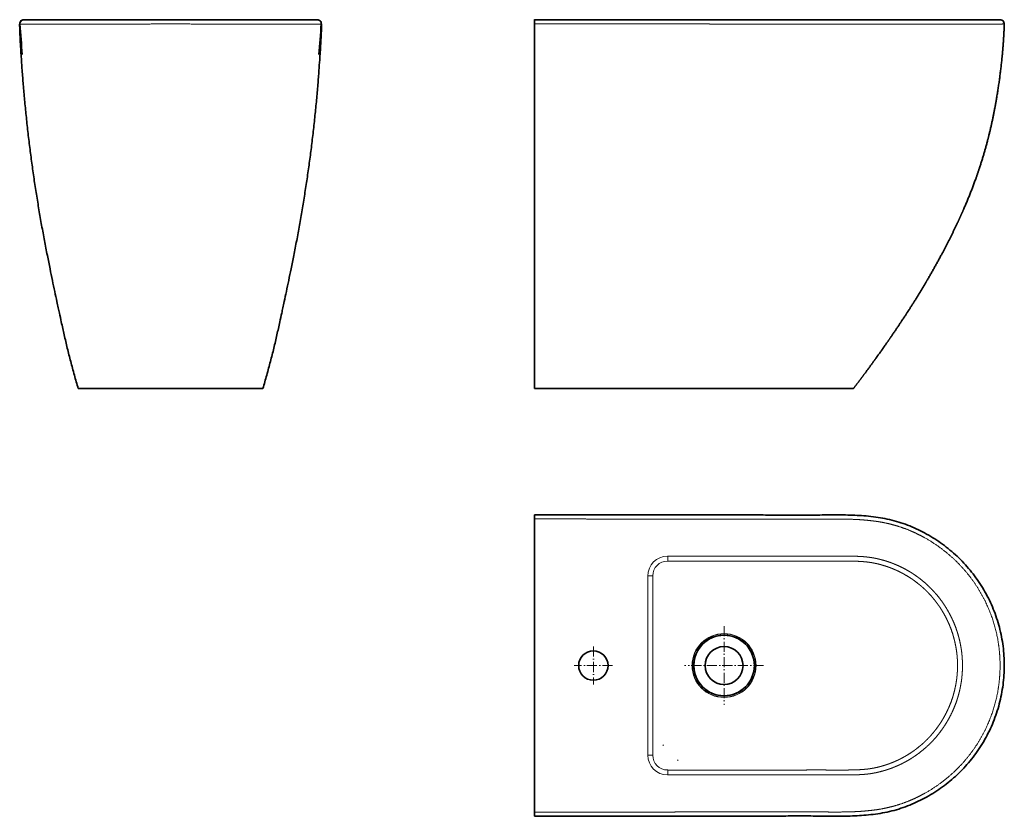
# Model space of a CAD drawing. Extents: x 47 to 340, y 36 to 274.
import ezdxf

# ---------------------------------------------------------------- set-up
doc = ezdxf.new("R2010")
doc.units = 0
doc.linetypes.add('DASHDOT', pattern=[18.5, 12, -3, 0.5, -3])
doc.layers.get('0').update_dxf_attribs({"lineweight": 13})

# ---------------------------------------------------------------- blocks, each defined once
blk = doc.blocks.new('BLOCK6')
at = {"color": 7, "linetype": 'DASHDOT', "lineweight": 13}
for p, q in [((225.8, 46.9), (225.8, -46.9)), ((272.7, 0), (178.8, 0))]:
    blk.add_line(p, q, dxfattribs=at)
blk = doc.blocks.new('BLOCK7')
at = {"color": 7, "linetype": 'DASHDOT', "lineweight": 13}
for p, q in [((70, 22.75), (70, -22.75)), ((92.75, 0), (47.25, 0))]:
    blk.add_line(p, q, dxfattribs=at)
blk = doc.blocks.new('BLOCK8')
at = {"color": 7, "lineweight": 35}
for p, q in [((0, 174.8), (0, 0)), ((0, 0), (0, -174.8))]:
    blk.add_line(p, q, dxfattribs=at)
at = {"color": 7, "lineweight": 13, "ltscale": 0.176052}
for p, q in [((165.7, 130.5), (158.6, 130.5)), ((165.7, 124.6), (158.6, 124.6)), ((165.7, -124.6), (158.6, -124.6)), ((165.7, -130.5), (158.6, -130.5))]:
    blk.add_line(p, q, dxfattribs=at)
at = {"color": 7, "lineweight": 13, "ltscale": 0.147893}
for p, q in [((158.6, 124.6), (158.6, 130.5)), ((158.6, -124.6), (158.6, -130.5))]:
    blk.add_line(p, q, dxfattribs=at)
at = {"color": 7, "lineweight": 13, "ltscale": 0.147733}
for p, q in [((140.9, 106.8), (135, 106.8)), ((140.9, -106.8), (135, -106.8))]:
    blk.add_line(p, q, dxfattribs=at)
at = {"color": 7, "lineweight": 13}
for p, q in [((135, 106.8), (135, 0)), ((140.9, 106.8), (140.9, -106.8)), ((135, 0), (135, -106.8))]:
    blk.add_line(p, q, dxfattribs=at)
at = {"color": 7, "lineweight": 13, "ltscale": 0.0284}
blk.add_line((153.5, -94.6), (152.7, -95.4), dxfattribs=at)
at = {"color": 7, "lineweight": 13, "ltscale": 0.028345}
blk.add_line((171.2, -112.4), (170.4, -113.2), dxfattribs=at)
at = {"color": 7, "lineweight": 35}
for centre, radius in [((225.8, 0), 36.1), ((70, 0), 17.5), ((225.8, 0), 22.6)]:
    blk.add_circle(centre, radius, dxfattribs=at)
for centre, radius, start, end in [((-2507.3, 177.8), 2507.3, 359.9316, 0.0458), ((225.8, 0), 36.1, 359.9999, 180.0001), ((70, 0), 17.5, 0, 180), ((70, 0), 17.5, 180, 360), ((225.8, 0), 36.1, 179.9999, 360.0001), ((-2507.3, -177.8), 2507.3, 359.9542, 0.0684)]:
    blk.add_arc(centre, radius, start, end, dxfattribs=at)
at = {"color": 7, "lineweight": 13}
for radius, start, end in [(38.1, 0.0374, 179.9626), (37.8, 0.0377, 179.9623), (37.8, 180.0377, 359.9623), (38.1, 180.0374, 359.9626)]:
    blk.add_arc((225.8, 0), radius, start, end, dxfattribs=at)
for centre, major_axis, ratio, start_param, end_param in [((159.3, 106.1), (17.8, -17.1), 0.971468, 2.351868, 3.893743), ((159.3, 106.1), (13.6, -13.1), 0.953589, 2.351869, 3.893744), ((159.3, -106.1), (17.8, 17.1), 0.971468, 2.389443, 3.931318), ((159.3, -106.1), (13.6, 13.1), 0.953589, 2.389442, 3.931316)]:
    blk.add_ellipse(centre, major_axis=major_axis, ratio=ratio, start_param=start_param, end_param=end_param, dxfattribs=at)
at = {"color": 7, "lineweight": 35}
for points, knots in [([(0, 179.8), (3.6, 179.8), (10.7, 179.8), (21.4, 179.8), (32.1, 179.8), (43.1, 179.8), (54.1, 179.8), (65.1, 179.8), (75.8, 179.7), (86.6, 179.7), (97.3, 179.7), (107.9, 179.7), (118.5, 179.7), (129.2, 179.7), (140.2, 179.7), (151.2, 179.7), (161.9, 179.7), (172.6, 179.7), (183.3, 179.6), (193.9, 179.6), (204.6, 179.6), (215.3, 179.6), (226.2, 179.6), (237, 179.6), (247.8, 179.6), (255, 179.6), (258.6, 179.6)], [0, 0, 0, 0, 10.675899, 21.401288, 32.143933, 42.885356, 54.334656, 65.052293, 75.802223, 86.568509, 97.29874, 107.96446, 118.297552, 129.127175, 140.258366, 151.319051, 161.913754, 172.600346, 183.277102, 193.914536, 204.538983, 215.198101, 226.233837, 237.022112, 247.822675, 258.628721, 258.628721, 258.628721, 258.628721]), ([(258.6, 179.6), (262.3, 179.6), (269.5, 179.6), (280.5, 179.5), (291.4, 179.5), (302.3, 179.4), (313.1, 179.4), (323.9, 179.4), (334.7, 179.5), (345.6, 179.6), (356.6, 179.7), (367.7, 179.7), (378.8, 179.4), (389.8, 178.9), (401, 177.9), (412.1, 176.4), (423.1, 174.2), (434, 171.3), (444.6, 167.6), (454.9, 163.3), (464.9, 158.2), (474.6, 152.6), (484, 146.4), (493, 139.6), (501.6, 132.3), (509.7, 124.4), (517.3, 116), (524.4, 107.1), (530.9, 97.8), (536.9, 88), (542.2, 77.9), (546.8, 67.4), (550.8, 56.6), (554.1, 45.6), (556.6, 34.4), (558.5, 23), (559.6, 11.5), (559.8, 3.8), (559.8, 0)], [0, 0, 0, 0, 10.893204, 21.845141, 32.784771, 43.670094, 54.482765, 65.243288, 76.028331, 86.975547, 97.997955, 109.060269, 120.119539, 131.201288, 142.35835, 153.605197, 164.865194, 176.092067, 187.285804, 198.465401, 209.658058, 220.878259, 232.12283, 243.391646, 254.683966, 265.999352, 277.337586, 288.698448, 300.081338, 311.485784, 322.911783, 334.359301, 345.827728, 357.315405, 368.819955, 380.338855, 391.868954, 403.406128, 403.406128, 403.406128, 403.406128]), ([(0, -179.8), (3.6, -179.8), (10.7, -179.8), (21.4, -179.8), (32.1, -179.8), (43.1, -179.8), (54.1, -179.8), (65.1, -179.8), (75.8, -179.7), (86.6, -179.7), (97.3, -179.7), (107.9, -179.7), (118.5, -179.7), (129.2, -179.7), (140.2, -179.7), (151.2, -179.7), (161.9, -179.7), (172.6, -179.7), (183.3, -179.6), (193.9, -179.6), (204.6, -179.6), (215.3, -179.6), (226.2, -179.6), (237, -179.6), (247.8, -179.6), (255, -179.6), (258.6, -179.6)], [0, 0, 0, 0, 10.675899, 21.401288, 32.143933, 42.885356, 54.334656, 65.052293, 75.802223, 86.568509, 97.29874, 107.96446, 118.297552, 129.127175, 140.258366, 151.319051, 161.913754, 172.600346, 183.277102, 193.914536, 204.538983, 215.198101, 226.233837, 237.022112, 247.822675, 258.628721, 258.628721, 258.628721, 258.628721])]:
    blk.add_open_spline(points, degree=3, knots=knots, dxfattribs=at)
at = {"color": 7, "lineweight": 13}
for points, knots in [([(258.6, 174.6), (252.6, 174.6), (246.5, 174.6), (240.4, 174.6), (232.4, 174.6), (224.5, 174.6), (222.2, 174.6), (215.4, 174.6), (208.7, 174.6), (203.9, 174.6), (192.7, 174.6), (181.5, 174.6), (175.1, 174.6), (167.8, 174.7), (160.5, 174.7), (159.8, 174.7), (155.3, 174.7), (150.7, 174.7), (146.8, 174.7), (139.6, 174.7), (132.4, 174.7), (129.1, 174.7), (124.8, 174.7), (120.6, 174.7), (119.6, 174.7), (117.5, 174.7), (115.4, 174.7), (114.6, 174.7), (102.4, 174.7), (90.2, 174.7), (78.8, 174.7), (64.2, 174.8), (49.7, 174.8), (45.6, 174.8), (37.5, 174.8), (29.5, 174.8), (24.6, 174.8), (17.4, 174.8), (10.2, 174.8), (7.8, 174.8), (4.8, 174.8), (1.8, 174.8), (1.2, 174.8), (0.6, 174.8), (0, 174.8)], [582.188986, 582.188986, 582.188986, 582.188986, 582.188986, 582.188986, 624.994668, 624.994668, 624.994668, 638.834461, 638.834461, 638.834461, 673.157252, 673.157252, 673.157252, 719.213083, 719.213083, 719.213083, 725.103202, 725.103202, 725.103202, 751.813035, 751.813035, 751.813035, 774.297029, 774.297029, 774.297029, 781.664938, 781.664938, 781.664938, 789.474321, 789.474321, 789.474321, 869.31692, 869.31692, 869.31692, 892.940547, 892.940547, 892.940547, 927.000491, 927.000491, 927.000491, 944.13859, 944.13859, 944.13859, 948.505815, 948.505815, 948.505815, 948.505815, 948.505815, 948.505815]), ([(554.8, 0), (554.8, 10.4), (554.1, 20.8), (552.5, 31.1), (547.4, 53.7), (538.6, 75.2), (532.6, 86.6), (518.6, 108.2), (501, 126.8), (491.3, 135.3), (479.4, 144), (466.8, 151.4), (465.2, 152.3), (459.3, 155.5), (453.2, 158.5), (448.8, 160.5), (440.5, 163.8), (432, 166.6), (428.1, 167.7), (420.7, 169.6), (413.2, 171.1), (409.7, 171.7), (405.1, 172.3), (400.6, 172.8), (399.6, 172.9), (393.2, 173.6), (386.7, 174.1), (381.2, 174.4), (372.9, 174.6), (364.5, 174.7), (361.7, 174.7), (355.4, 174.7), (349, 174.7), (345.5, 174.6), (341.2, 174.6), (337, 174.5), (336.2, 174.5), (333.1, 174.5), (330.1, 174.5), (327.8, 174.4), (323.1, 174.4), (318.3, 174.4), (315.9, 174.4), (310.7, 174.4), (305.5, 174.4), (302.7, 174.4), (297.2, 174.5), (291.6, 174.5), (288.8, 174.5), (281.5, 174.5), (274.2, 174.6), (269.7, 174.6), (264.7, 174.6), (259.8, 174.6), (259.4, 174.6), (259, 174.6), (258.6, 174.6)], [103.830596, 103.830596, 103.830596, 103.830596, 103.830596, 103.830596, 166.897463, 166.897463, 166.897463, 245.12929, 245.12929, 245.12929, 324.745539, 324.745539, 324.745539, 336.282345, 336.282345, 336.282345, 366.852535, 366.852535, 366.852535, 392.326545, 392.326545, 392.326545, 414.556833, 414.556833, 414.556833, 420.612518, 420.612518, 420.612518, 455.004794, 455.004794, 455.004794, 472.52162, 472.52162, 472.52162, 494.324695, 494.324695, 494.324695, 499.110106, 499.110106, 499.110106, 513.558628, 513.558628, 513.558628, 528.988404, 528.988404, 528.988404, 546.346954, 546.346954, 546.346954, 563.696662, 563.696662, 563.696662, 591.900881, 591.900881, 591.900881, 594.457719, 594.457719, 594.457719, 594.457719, 594.457719, 594.457719]), ([(510, 0), (510, 0.1), (510, 0.1), (510, 0.2), (510, 1.8), (510, 3.4), (509.9, 5), (509.8, 8.2), (509.5, 11.3), (509.4, 12.9), (509.1, 16.1), (508.6, 19.2), (508.4, 20.8), (507.8, 23.9), (507.2, 27), (506.9, 28.6), (505.8, 33.2), (504.5, 37.8), (503.6, 40.8), (501.3, 47.3), (498.6, 53.6), (497.1, 57), (494.7, 61.7), (492, 66.3), (491.2, 67.7), (489, 71.3), (486.7, 74.8), (485.2, 76.9), (481.7, 81.6), (478, 86), (475.9, 88.4), (472.2, 92.2), (468.4, 95.8), (466.9, 97.3), (462.9, 100.7), (458.8, 104), (456.3, 105.9), (452.8, 108.3), (449.3, 110.6), (448.4, 111.1), (444.8, 113.3), (441.1, 115.4), (438.3, 116.8), (434.5, 118.7), (430.6, 120.3), (429.6, 120.7), (427.9, 121.4), (426.2, 122.1), (425.5, 122.4), (422.6, 123.4), (419.7, 124.4), (417.5, 125.1), (413.9, 126.1), (410.2, 127), (408.8, 127.4), (406.4, 127.9), (404, 128.3), (403, 128.5), (401.7, 128.7), (400.5, 128.9), (400.2, 129), (399.6, 129), (399, 129.1), (398.8, 129.1), (397.9, 129.3), (397.1, 129.4), (396.5, 129.4), (393.3, 129.8), (390, 130), (387.3, 130.2), (383.6, 130.3), (380, 130.4), (379, 130.4), (377.6, 130.4), (376.2, 130.4), (375.7, 130.5), (374.7, 130.5), (373.8, 130.5), (373.3, 130.5), (372.3, 130.5), (371.3, 130.5), (370.7, 130.5), (369.7, 130.5), (368.6, 130.5), (368.1, 130.5), (366.5, 130.5), (364.8, 130.5), (363.8, 130.5), (360.6, 130.5), (357.4, 130.5), (355.2, 130.5), (352.3, 130.5), (349.3, 130.5), (348.7, 130.5), (347, 130.5), (345.4, 130.5), (344.6, 130.5), (340.7, 130.5), (336.8, 130.5), (333.6, 130.5), (328.9, 130.5), (324.1, 130.5), (322.6, 130.5), (318.6, 130.5), (314.7, 130.5), (312.3, 130.5), (307.6, 130.5), (302.9, 130.5), (300.3, 130.5), (293.2, 130.5), (286.2, 130.5), (281.4, 130.5), (273.6, 130.5), (265.7, 130.5), (263.5, 130.5), (257.6, 130.5), (251.6, 130.5), (248.4, 130.5), (242.6, 130.5), (236.8, 130.5), (233.9, 130.5), (228, 130.5), (222.1, 130.5), (219.3, 130.5), (210.3, 130.5), (201.4, 130.5), (196.1, 130.5), (187.2, 130.5), (178.2, 130.5), (175.3, 130.5), (171.6, 130.5), (167.9, 130.5), (167.2, 130.5), (166.4, 130.5), (165.7, 130.5)], [113.654717, 113.654717, 113.654717, 113.654717, 113.654717, 113.654717, 113.994342, 113.994342, 113.994342, 124.703087, 124.703087, 124.703087, 135.610326, 135.610326, 135.610326, 146.448217, 146.448217, 146.448217, 157.281731, 157.281731, 157.281731, 178.98909, 178.98909, 178.98909, 204.394769, 204.394769, 204.394769, 215.22486, 215.22486, 215.22486, 233.26241, 233.26241, 233.26241, 254.874058, 254.874058, 254.874058, 269.313701, 269.313701, 269.313701, 290.870051, 290.870051, 290.870051, 298.05819, 298.05819, 298.05819, 319.861647, 319.861647, 319.861647, 327.168014, 327.168014, 327.168014, 332.502421, 332.502421, 332.502421, 348.181208, 348.181208, 348.181208, 358.246078, 358.246078, 358.246078, 365.098751, 365.098751, 365.098751, 367.040366, 367.040366, 367.040366, 368.981981, 368.981981, 368.981981, 372.86517, 372.86517, 372.86517, 391.478056, 391.478056, 391.478056, 398.012271, 398.012271, 398.012271, 401.287343, 401.287343, 401.287343, 404.454156, 404.454156, 404.454156, 408.138584, 408.138584, 408.138584, 411.823013, 411.823013, 411.823013, 419.191866, 419.191866, 419.191866, 433.929559, 433.929559, 433.929559, 439.659035, 439.659035, 439.659035, 445.104966, 445.104966, 445.104966, 466.888686, 466.888686, 466.888686, 477.874039, 477.874039, 477.874039, 494.21161, 494.21161, 494.21161, 510.111364, 510.111364, 510.111364, 542.786503, 542.786503, 542.786503, 564.153752, 564.153752, 564.153752, 583.908191, 583.908191, 583.908191, 604.066703, 604.066703, 604.066703, 624.332278, 624.332278, 624.332278, 665.697276, 665.697276, 665.697276, 685.889418, 685.889418, 685.889418, 691.107881, 691.107881, 691.107881, 691.107881, 691.107881, 691.107881]), ([(504.1, 0), (504.1, 0.1), (504.1, 0.1), (504.1, 0.2), (504.1, 0.2), (504.1, 0.3), (504.1, 0.3), (504.1, 1.6), (504.1, 2.8), (504, 4), (504, 5.9), (503.9, 7.8), (503.8, 8.6), (503.6, 11.1), (503.4, 13.7), (503.2, 15.5), (502.6, 19.5), (501.9, 23.5), (501.5, 25.6), (500.4, 30.6), (499, 35.5), (498.2, 38.3), (496.2, 44.2), (493.8, 49.9), (492.4, 52.9), (490, 57.9), (487.3, 62.7), (486.2, 64.6), (484.3, 67.7), (482.3, 70.7), (481.4, 71.9), (479.5, 74.6), (477.5, 77.2), (476.4, 78.6), (473.9, 81.7), (471.2, 84.7), (469.7, 86.3), (467.4, 88.6), (465.1, 90.9), (464.3, 91.6), (462.1, 93.6), (459.9, 95.5), (458.5, 96.6), (454.8, 99.6), (451, 102.4), (448.6, 104), (444.3, 106.7), (439.9, 109.3), (438, 110.3), (435.1, 111.8), (432.2, 113.2), (431.2, 113.6), (429.2, 114.5), (427.2, 115.3), (426.2, 115.8), (423.8, 116.7), (421.3, 117.6), (419.9, 118.1), (416.5, 119.2), (413, 120.2), (411, 120.8), (408.2, 121.5), (405.4, 122), (404.7, 122.2), (403.4, 122.4), (402, 122.7), (401.4, 122.8), (400.2, 123), (399, 123.1), (398.5, 123.2), (397.5, 123.3), (396.5, 123.5), (396, 123.5), (393.4, 123.8), (390.7, 124), (388.5, 124.2), (385.7, 124.3), (382.9, 124.4), (382.2, 124.4), (380.9, 124.5), (379.6, 124.5), (378.9, 124.5), (377.7, 124.5), (376.6, 124.5), (376.1, 124.5), (375.4, 124.5), (374.8, 124.5), (374.7, 124.5), (374.2, 124.6), (373.7, 124.6), (373.3, 124.6), (372.7, 124.6), (372.2, 124.6), (372.1, 124.6), (371.5, 124.6), (370.9, 124.6), (370.4, 124.6), (367.4, 124.6), (364.5, 124.6), (362, 124.6), (358.4, 124.6), (354.7, 124.6), (353.5, 124.6), (352.2, 124.6), (350.8, 124.6), (350.7, 124.6), (350.4, 124.6), (350, 124.6), (349.8, 124.6), (349.2, 124.6), (348.6, 124.6), (348.3, 124.6), (347.8, 124.5), (347.2, 124.5), (347.1, 124.5), (346.8, 124.5), (346.6, 124.5), (346.4, 124.5), (346, 124.5), (345.6, 124.5), (345.3, 124.5), (342, 124.5), (338.8, 124.5), (335.7, 124.5), (332.2, 124.5), (328.8, 124.5), (328.3, 124.5), (327.3, 124.5), (326.4, 124.5), (326, 124.5), (324.6, 124.5), (323.2, 124.6), (322.2, 124.6), (321.1, 124.6), (319.9, 124.6), (319.7, 124.6), (317.3, 124.6), (314.9, 124.6), (312.7, 124.6), (310.1, 124.6), (307.5, 124.6), (306.9, 124.6), (305.5, 124.6), (304.2, 124.6), (303.2, 124.6), (301.2, 124.6), (299.2, 124.6), (298.1, 124.6), (296.7, 124.6), (295.4, 124.6), (295.1, 124.6), (290.8, 124.6), (286.5, 124.5), (282.4, 124.6), (277.8, 124.6), (273.2, 124.6), (272.3, 124.6), (270.2, 124.6), (268.2, 124.6), (266.8, 124.6), (264.5, 124.6), (262.2, 124.6), (261.2, 124.6), (259.8, 124.6), (258.4, 124.6), (258, 124.6), (256.7, 124.6), (255.4, 124.6), (254.5, 124.6), (251.8, 124.6), (249.1, 124.6), (247.2, 124.6), (245, 124.6), (242.8, 124.6), (241.9, 124.6), (239.3, 124.6), (236.6, 124.6), (234.4, 124.6), (230.8, 124.6), (227.2, 124.6), (226.1, 124.6), (222.9, 124.6), (219.6, 124.6), (217.7, 124.6), (215.2, 124.6), (212.6, 124.6), (212, 124.6), (208.6, 124.6), (205.2, 124.6), (202.5, 124.6), (197.4, 124.6), (192.2, 124.6), (189.7, 124.6), (186.5, 124.6), (183.3, 124.6), (181.6, 124.6), (178, 124.6), (174.4, 124.6), (171.5, 124.6), (168.6, 124.6), (165.7, 124.6)], [0, 0, 0, 0, 0, 0, 0.413609, 0.413609, 0.413609, 0.625069, 0.625069, 0.625069, 11.067442, 11.067442, 11.067442, 17.439235, 17.439235, 17.439235, 33.434206, 33.434206, 33.434206, 52.64569, 52.64569, 52.64569, 78.120425, 78.120425, 78.120425, 106.874077, 106.874077, 106.874077, 126.083435, 126.083435, 126.083435, 138.833608, 138.833608, 138.833608, 154.737943, 154.737943, 154.737943, 173.816892, 173.816892, 173.816892, 183.342585, 183.342585, 183.342585, 199.242903, 199.242903, 199.242903, 224.654487, 224.654487, 224.654487, 243.633906, 243.633906, 243.633906, 253.18604, 253.18604, 253.18604, 262.797202, 262.797202, 262.797202, 275.715692, 275.715692, 275.715692, 294.5458, 294.5458, 294.5458, 300.630174, 300.630174, 300.630174, 306.61634, 306.61634, 306.61634, 311.040797, 311.040797, 311.040797, 315.458866, 315.458866, 315.458866, 334.398786, 334.398786, 334.398786, 340.040546, 340.040546, 340.040546, 345.716639, 345.716639, 345.716639, 350.066673, 350.066673, 350.066673, 350.93671, 350.93671, 350.93671, 354.416844, 354.416844, 354.416844, 355.286874, 355.286874, 355.286874, 359.636882, 359.636882, 359.636882, 380.515206, 380.515206, 380.515206, 390.82553, 390.82553, 390.82553, 391.856723, 391.856723, 391.856723, 393.919108, 393.919108, 393.919108, 397.149398, 397.149398, 397.149398, 398.330316, 398.330316, 398.330316, 399.511234, 399.511234, 399.511234, 401.87307, 401.87307, 401.87307, 427.370729, 427.370729, 427.370729, 431.355025, 431.355025, 431.355025, 435.386489, 435.386489, 435.386489, 443.355175, 443.355175, 443.355175, 445.347346, 445.347346, 445.347346, 463.699777, 463.699777, 463.699777, 467.639242, 467.639242, 467.639242, 475.39138, 475.39138, 475.39138, 484.341701, 484.341701, 484.341701, 486.68202, 486.68202, 486.68202, 521.198908, 521.198908, 521.198908, 525.985989, 525.985989, 525.985989, 539.049196, 539.049196, 539.049196, 547.269222, 547.269222, 547.269222, 551.270058, 551.270058, 551.270058, 558.67279, 558.67279, 558.67279, 573.855733, 573.855733, 573.855733, 577.065486, 577.065486, 577.065486, 596.283257, 596.283257, 596.283257, 607.590447, 607.590447, 607.590447, 623.928101, 623.928101, 623.928101, 629.373989, 629.373989, 629.373989, 653.031456, 653.031456, 653.031456, 674.597339, 674.597339, 674.597339, 680.50287, 680.50287, 680.50287, 705.206592, 705.206592, 705.206592, 705.206592, 705.206592, 705.206592]), ([(504.1, 0), (504.1, -0.1), (504.1, -0.1), (504.1, -0.2), (504.1, -0.2), (504.1, -0.3), (504.1, -0.3), (504.1, -1.6), (504.1, -2.8), (504, -4), (504, -5.9), (503.9, -7.8), (503.8, -8.6), (503.6, -11.1), (503.4, -13.7), (503.2, -15.5), (502.6, -19.5), (501.9, -23.5), (501.5, -25.6), (500.4, -30.6), (499, -35.5), (498.2, -38.3), (496.2, -44.2), (493.8, -49.9), (492.4, -52.9), (490, -57.9), (487.3, -62.7), (486.2, -64.6), (484.3, -67.7), (482.3, -70.7), (481.4, -71.9), (479.5, -74.6), (477.5, -77.2), (476.4, -78.6), (473.9, -81.7), (471.2, -84.7), (469.7, -86.3), (467.4, -88.6), (465.1, -90.9), (464.3, -91.6), (462.1, -93.6), (459.9, -95.5), (458.5, -96.6), (454.8, -99.6), (451, -102.4), (448.6, -104), (444.3, -106.7), (439.9, -109.3), (438, -110.3), (435.1, -111.8), (432.2, -113.2), (431.2, -113.6), (429.2, -114.5), (427.2, -115.3), (426.2, -115.8), (423.8, -116.7), (421.3, -117.6), (419.9, -118.1), (416.5, -119.2), (413, -120.2), (411, -120.8), (408.2, -121.5), (405.4, -122), (404.7, -122.2), (403.4, -122.4), (402, -122.7), (401.4, -122.8), (400.2, -123), (399, -123.1), (398.5, -123.2), (397.5, -123.3), (396.5, -123.5), (396, -123.5), (393.4, -123.8), (390.7, -124), (388.5, -124.2), (385.7, -124.3), (382.9, -124.4), (382.2, -124.4), (380.9, -124.5), (379.6, -124.5), (378.9, -124.5), (377.7, -124.5), (376.6, -124.5), (376.1, -124.5), (375.4, -124.5), (374.8, -124.5), (374.7, -124.5), (374.2, -124.6), (373.7, -124.6), (373.3, -124.6), (372.7, -124.6), (372.2, -124.6), (372.1, -124.6), (371.5, -124.6), (370.9, -124.6), (370.4, -124.6), (367.4, -124.6), (364.5, -124.6), (362, -124.6), (358.4, -124.6), (354.7, -124.6), (353.5, -124.6), (352.2, -124.6), (350.8, -124.6), (350.7, -124.6), (350.4, -124.6), (350, -124.6), (349.8, -124.6), (349.2, -124.6), (348.6, -124.6), (348.3, -124.6), (347.8, -124.6), (347.2, -124.6), (347.1, -124.5), (346.8, -124.5), (346.6, -124.5), (346.4, -124.5), (346, -124.5), (345.6, -124.5), (345.3, -124.5), (342, -124.5), (338.8, -124.5), (335.7, -124.5), (332.2, -124.5), (328.8, -124.5), (328.3, -124.5), (327.3, -124.5), (326.4, -124.5), (326, -124.5), (324.6, -124.6), (323.2, -124.6), (322.2, -124.6), (321.1, -124.6), (319.9, -124.6), (319.7, -124.6), (317.3, -124.6), (314.9, -124.6), (312.7, -124.6), (310.1, -124.6), (307.5, -124.6), (306.9, -124.6), (305.5, -124.6), (304.2, -124.6), (303.2, -124.6), (301.2, -124.6), (299.2, -124.6), (298.1, -124.6), (296.7, -124.6), (295.4, -124.6), (295.1, -124.6), (290.8, -124.6), (286.5, -124.6), (282.4, -124.6), (277.8, -124.6), (273.2, -124.6), (272.3, -124.6), (270.2, -124.6), (268.2, -124.6), (266.8, -124.6), (264.5, -124.6), (262.2, -124.6), (261.2, -124.6), (259.8, -124.6), (258.4, -124.6), (258, -124.6), (256.7, -124.6), (255.4, -124.6), (254.5, -124.6), (251.8, -124.6), (249.1, -124.6), (247.2, -124.6), (245, -124.6), (242.8, -124.6), (241.9, -124.6), (239.3, -124.6), (236.6, -124.6), (234.4, -124.6), (230.8, -124.6), (227.2, -124.6), (226.1, -124.6), (222.9, -124.6), (219.6, -124.6), (217.7, -124.6), (215.2, -124.6), (212.6, -124.6), (212, -124.6), (208.6, -124.6), (205.2, -124.6), (202.5, -124.6), (197.4, -124.6), (192.2, -124.6), (189.7, -124.6), (186.5, -124.6), (183.3, -124.6), (181.6, -124.6), (178, -124.6), (174.4, -124.6), (171.5, -124.6), (168.6, -124.6), (165.7, -124.6)], [0, 0, 0, 0, 0, 0, 0.413609, 0.413609, 0.413609, 0.625069, 0.625069, 0.625069, 11.067442, 11.067442, 11.067442, 17.439235, 17.439235, 17.439235, 33.434206, 33.434206, 33.434206, 52.64569, 52.64569, 52.64569, 78.120425, 78.120425, 78.120425, 106.874077, 106.874077, 106.874077, 126.083435, 126.083435, 126.083435, 138.833608, 138.833608, 138.833608, 154.737943, 154.737943, 154.737943, 173.816892, 173.816892, 173.816892, 183.342585, 183.342585, 183.342585, 199.242903, 199.242903, 199.242903, 224.654487, 224.654487, 224.654487, 243.633906, 243.633906, 243.633906, 253.18604, 253.18604, 253.18604, 262.797202, 262.797202, 262.797202, 275.715692, 275.715692, 275.715692, 294.5458, 294.5458, 294.5458, 300.630174, 300.630174, 300.630174, 306.61634, 306.61634, 306.61634, 311.040797, 311.040797, 311.040797, 315.458866, 315.458866, 315.458866, 334.398786, 334.398786, 334.398786, 340.040546, 340.040546, 340.040546, 345.716639, 345.716639, 345.716639, 350.066673, 350.066673, 350.066673, 350.93671, 350.93671, 350.93671, 354.416844, 354.416844, 354.416844, 355.286874, 355.286874, 355.286874, 359.636882, 359.636882, 359.636882, 380.515206, 380.515206, 380.515206, 390.82553, 390.82553, 390.82553, 391.856723, 391.856723, 391.856723, 393.919108, 393.919108, 393.919108, 397.149398, 397.149398, 397.149398, 398.330316, 398.330316, 398.330316, 399.511234, 399.511234, 399.511234, 401.87307, 401.87307, 401.87307, 427.370729, 427.370729, 427.370729, 431.355025, 431.355025, 431.355025, 435.386489, 435.386489, 435.386489, 443.355175, 443.355175, 443.355175, 445.347346, 445.347346, 445.347346, 463.699777, 463.699777, 463.699777, 467.639242, 467.639242, 467.639242, 475.39138, 475.39138, 475.39138, 484.341701, 484.341701, 484.341701, 486.68202, 486.68202, 486.68202, 521.198908, 521.198908, 521.198908, 525.985989, 525.985989, 525.985989, 539.049196, 539.049196, 539.049196, 547.269222, 547.269222, 547.269222, 551.270058, 551.270058, 551.270058, 558.67279, 558.67279, 558.67279, 573.855733, 573.855733, 573.855733, 577.065486, 577.065486, 577.065486, 596.283257, 596.283257, 596.283257, 607.590447, 607.590447, 607.590447, 623.928101, 623.928101, 623.928101, 629.373989, 629.373989, 629.373989, 653.031456, 653.031456, 653.031456, 674.597339, 674.597339, 674.597339, 680.50287, 680.50287, 680.50287, 705.206592, 705.206592, 705.206592, 705.206592, 705.206592, 705.206592]), ([(510, 0), (510, -0.1), (510, -0.1), (510, -0.2), (510, -1.8), (510, -3.4), (509.9, -5), (509.8, -8.2), (509.5, -11.3), (509.4, -12.9), (509.1, -16.1), (508.6, -19.2), (508.4, -20.8), (507.8, -23.9), (507.2, -27), (506.9, -28.6), (505.8, -33.2), (504.5, -37.8), (503.6, -40.8), (501.3, -47.3), (498.6, -53.6), (497.1, -57), (494.7, -61.7), (492, -66.3), (491.2, -67.7), (489, -71.3), (486.7, -74.8), (485.2, -76.9), (481.7, -81.6), (478, -86), (475.9, -88.4), (472.2, -92.2), (468.4, -95.8), (466.9, -97.3), (462.9, -100.7), (458.8, -104), (456.3, -105.9), (452.8, -108.3), (449.3, -110.6), (448.4, -111.1), (444.8, -113.3), (441.1, -115.4), (438.3, -116.8), (434.5, -118.7), (430.6, -120.3), (429.6, -120.7), (427.9, -121.4), (426.2, -122.1), (425.5, -122.4), (422.6, -123.4), (419.7, -124.4), (417.5, -125.1), (413.9, -126.1), (410.2, -127), (408.8, -127.4), (406.4, -127.9), (404, -128.3), (403, -128.5), (401.7, -128.7), (400.5, -128.9), (400.2, -129), (399.6, -129), (399, -129.1), (398.8, -129.1), (397.9, -129.3), (397.1, -129.4), (396.5, -129.4), (393.3, -129.8), (390, -130), (387.3, -130.2), (383.6, -130.3), (380, -130.4), (379, -130.4), (377.6, -130.4), (376.2, -130.4), (375.7, -130.5), (374.7, -130.5), (373.8, -130.5), (373.3, -130.5), (372.3, -130.5), (371.3, -130.5), (370.7, -130.5), (369.7, -130.5), (368.6, -130.5), (368.1, -130.5), (366.5, -130.5), (364.8, -130.5), (363.8, -130.5), (360.6, -130.5), (357.4, -130.5), (355.2, -130.5), (352.3, -130.5), (349.3, -130.5), (348.7, -130.5), (347, -130.5), (345.4, -130.5), (344.6, -130.5), (340.7, -130.5), (336.8, -130.5), (333.6, -130.5), (328.9, -130.5), (324.1, -130.5), (322.6, -130.5), (318.6, -130.5), (314.7, -130.5), (312.3, -130.5), (307.6, -130.5), (302.9, -130.5), (300.3, -130.5), (293.2, -130.5), (286.2, -130.5), (281.4, -130.5), (273.6, -130.5), (265.7, -130.5), (263.5, -130.5), (257.6, -130.5), (251.6, -130.5), (248.4, -130.5), (242.6, -130.5), (236.8, -130.5), (233.9, -130.5), (228, -130.5), (222.1, -130.5), (219.3, -130.5), (210.3, -130.5), (201.4, -130.5), (196.1, -130.5), (187.2, -130.5), (178.2, -130.5), (175.3, -130.5), (171.6, -130.5), (167.9, -130.5), (167.2, -130.5), (166.4, -130.5), (165.7, -130.5)], [113.654717, 113.654717, 113.654717, 113.654717, 113.654717, 113.654717, 113.994342, 113.994342, 113.994342, 124.703087, 124.703087, 124.703087, 135.610326, 135.610326, 135.610326, 146.448217, 146.448217, 146.448217, 157.281731, 157.281731, 157.281731, 178.98909, 178.98909, 178.98909, 204.394769, 204.394769, 204.394769, 215.22486, 215.22486, 215.22486, 233.26241, 233.26241, 233.26241, 254.874058, 254.874058, 254.874058, 269.313701, 269.313701, 269.313701, 290.870051, 290.870051, 290.870051, 298.05819, 298.05819, 298.05819, 319.861647, 319.861647, 319.861647, 327.168014, 327.168014, 327.168014, 332.502421, 332.502421, 332.502421, 348.181208, 348.181208, 348.181208, 358.246078, 358.246078, 358.246078, 365.098751, 365.098751, 365.098751, 367.040366, 367.040366, 367.040366, 368.981981, 368.981981, 368.981981, 372.86517, 372.86517, 372.86517, 391.478056, 391.478056, 391.478056, 398.012271, 398.012271, 398.012271, 401.287343, 401.287343, 401.287343, 404.454156, 404.454156, 404.454156, 408.138584, 408.138584, 408.138584, 411.823013, 411.823013, 411.823013, 419.191866, 419.191866, 419.191866, 433.929559, 433.929559, 433.929559, 439.659035, 439.659035, 439.659035, 445.104966, 445.104966, 445.104966, 466.888686, 466.888686, 466.888686, 477.874039, 477.874039, 477.874039, 494.21161, 494.21161, 494.21161, 510.111364, 510.111364, 510.111364, 542.786503, 542.786503, 542.786503, 564.153752, 564.153752, 564.153752, 583.908191, 583.908191, 583.908191, 604.066703, 604.066703, 604.066703, 624.332278, 624.332278, 624.332278, 665.697276, 665.697276, 665.697276, 685.889418, 685.889418, 685.889418, 691.107881, 691.107881, 691.107881, 691.107881, 691.107881, 691.107881]), ([(554.8, 0), (554.8, -10.4), (554.1, -20.8), (552.5, -31.1), (547.4, -53.7), (538.6, -75.2), (532.6, -86.6), (518.6, -108.2), (501, -126.8), (491.3, -135.3), (479.4, -144), (466.8, -151.4), (465.2, -152.3), (459.3, -155.5), (453.2, -158.5), (448.8, -160.5), (440.5, -163.8), (432, -166.6), (428.1, -167.7), (420.7, -169.6), (413.2, -171.1), (409.7, -171.7), (405.1, -172.3), (400.6, -172.8), (399.6, -172.9), (393.2, -173.6), (386.7, -174.1), (381.2, -174.4), (372.9, -174.6), (364.5, -174.7), (361.7, -174.7), (355.4, -174.7), (349, -174.7), (345.5, -174.6), (341.2, -174.6), (337, -174.5), (336.2, -174.5), (333.1, -174.5), (330.1, -174.5), (327.8, -174.4), (323.1, -174.4), (318.3, -174.4), (315.9, -174.4), (310.7, -174.4), (305.5, -174.4), (302.7, -174.4), (297.2, -174.5), (291.6, -174.5), (288.8, -174.5), (281.5, -174.5), (274.2, -174.6), (269.7, -174.6), (264.7, -174.6), (259.8, -174.6), (259.4, -174.6), (259, -174.6), (258.6, -174.6)], [103.830596, 103.830596, 103.830596, 103.830596, 103.830596, 103.830596, 166.897463, 166.897463, 166.897463, 245.12929, 245.12929, 245.12929, 324.745539, 324.745539, 324.745539, 336.282345, 336.282345, 336.282345, 366.852535, 366.852535, 366.852535, 392.326545, 392.326545, 392.326545, 414.556833, 414.556833, 414.556833, 420.612518, 420.612518, 420.612518, 455.004794, 455.004794, 455.004794, 472.52162, 472.52162, 472.52162, 494.324695, 494.324695, 494.324695, 499.110106, 499.110106, 499.110106, 513.558628, 513.558628, 513.558628, 528.988404, 528.988404, 528.988404, 546.346954, 546.346954, 546.346954, 563.696662, 563.696662, 563.696662, 591.900881, 591.900881, 591.900881, 594.457719, 594.457719, 594.457719, 594.457719, 594.457719, 594.457719]), ([(258.6, -174.6), (252.6, -174.6), (246.5, -174.6), (240.4, -174.6), (232.4, -174.6), (224.5, -174.6), (222.2, -174.6), (215.4, -174.6), (208.7, -174.6), (203.9, -174.6), (192.7, -174.6), (181.5, -174.6), (175.1, -174.6), (167.8, -174.7), (160.5, -174.7), (159.8, -174.7), (155.3, -174.7), (150.7, -174.7), (146.8, -174.7), (139.6, -174.7), (132.4, -174.7), (129.1, -174.7), (124.8, -174.7), (120.6, -174.7), (119.6, -174.7), (117.5, -174.7), (115.4, -174.7), (114.6, -174.7), (102.4, -174.7), (90.2, -174.7), (78.8, -174.7), (64.2, -174.8), (49.7, -174.8), (45.6, -174.8), (37.5, -174.8), (29.5, -174.8), (24.6, -174.8), (17.4, -174.8), (10.2, -174.8), (7.8, -174.8), (4.8, -174.8), (1.8, -174.8), (1.2, -174.8), (0.6, -174.8), (0, -174.8)], [582.188986, 582.188986, 582.188986, 582.188986, 582.188986, 582.188986, 624.994668, 624.994668, 624.994668, 638.834461, 638.834461, 638.834461, 673.157252, 673.157252, 673.157252, 719.213083, 719.213083, 719.213083, 725.103202, 725.103202, 725.103202, 751.813035, 751.813035, 751.813035, 774.297029, 774.297029, 774.297029, 781.664938, 781.664938, 781.664938, 789.474321, 789.474321, 789.474321, 869.31692, 869.31692, 869.31692, 892.940547, 892.940547, 892.940547, 927.000491, 927.000491, 927.000491, 944.13859, 944.13859, 944.13859, 948.505815, 948.505815, 948.505815, 948.505815, 948.505815, 948.505815])]:
    blk.add_open_spline(points, degree=5, knots=knots, dxfattribs=at)
blk = doc.blocks.new('BLOCK9')
at = {"color": 7, "lineweight": 35}
for p, q in [((258.6, 0), (0, 0)), ((554.8, 0), (258.6, 0)), ((0, -21.9), (0, -439.9)), ((0, -440), (258.6, -440)), ((258.6, -440), (379.9, -440))]:
    blk.add_line(p, q, dxfattribs=at)
at = {"color": 7, "lineweight": 35, "ltscale": 0.419922}
blk.add_line((0, -5.1), (0, -21.9), dxfattribs=at)
at = {"color": 7, "lineweight": 13, "ltscale": 3.03998e-05}
blk.add_line((40.3, -440), (40.3, -440), dxfattribs=at)
at = {"color": 7, "lineweight": 35}
for centre, radius, start, end in [((-2643.1, -2.2), 2643.1, 359.9395, 0.0484), ((554.8, -5), 5, 358.3226, 90)]:
    blk.add_arc(centre, radius, start, end, dxfattribs=at)
at = {"color": 7, "lineweight": 13}
for points, knots in [([(258.6, -5.3), (252.6, -5.2), (246.6, -5.2), (240.5, -5.2), (234.2, -5.2), (227.8, -5.2), (227.5, -5.2), (226.8, -5.2), (226.1, -5.2), (225.8, -5.2), (224.2, -5.2), (222.5, -5.2), (221.1, -5.2), (219.6, -5.2), (218, -5.2), (217.6, -5.2), (216.6, -5.2), (215.6, -5.2), (214.9, -5.2), (210.4, -5.2), (205.9, -5.1), (202, -5.1), (191.8, -5.1), (181.5, -5.1), (175.1, -5.1), (168.6, -5.1), (162, -5.1), (162, -5.1), (161.5, -5.1), (161, -5.1), (160.6, -5.1), (160.1, -5.1), (159.6, -5.1), (159.4, -5.1), (159, -5.1), (158.6, -5.1), (158.5, -5.1), (154.9, -5.1), (151.4, -5.1), (147.9, -5.1), (143, -5.1), (138.2, -5.1), (137.2, -5.1), (134.5, -5.1), (131.8, -5.1), (130.5, -5.1), (128.3, -5.1), (126.2, -5.1), (125.3, -5.1), (123.7, -5.1), (122, -5.1), (121.2, -5.1), (120.1, -5.1), (119, -5.1), (118.7, -5.1), (118.3, -5.1), (117.9, -5.1), (117.8, -5.1), (117, -5.1), (116.2, -5.1), (115.7, -5.1), (114.8, -5.1), (114, -5.1), (113.7, -5.1), (113.2, -5.1), (112.7, -5.1), (112.5, -5.1), (101.4, -5.1), (90.4, -5), (79.2, -5), (68, -5), (56.8, -5), (56.5, -5), (55.8, -5), (55.1, -5), (54.8, -5), (52.9, -5), (51, -5), (49.3, -5), (46.6, -5), (43.9, -5), (42.8, -5), (41.2, -5), (39.6, -5), (39.2, -5), (36.1, -5), (33, -5), (30.4, -5), (25.3, -5), (20.2, -5), (18.4, -5), (13.2, -5), (8, -5), (5.5, -5), (2.7, -5), (0, -5)], [0, 0, 0, 0, 0, 0, 52.158082, 52.158082, 52.158082, 55.198301, 55.198301, 55.198301, 58.149159, 58.149159, 58.149159, 68.879851, 68.879851, 68.879851, 71.616799, 71.616799, 71.616799, 77.519413, 77.519413, 77.519413, 111.225128, 111.225128, 111.225128, 167.228743, 167.228743, 167.228743, 168.056925, 168.056925, 168.056925, 171.378974, 171.378974, 171.378974, 173.035411, 173.035411, 173.035411, 174.754379, 174.754379, 174.754379, 203.942619, 203.942619, 203.942619, 215.753626, 215.753626, 215.753626, 226.908122, 226.908122, 226.908122, 234.098753, 234.098753, 234.098753, 241.289383, 241.289383, 241.289383, 243.606693, 243.606693, 243.606693, 244.76535, 244.76535, 244.76535, 250.44739, 250.44739, 250.44739, 252.82502, 252.82502, 252.82502, 254.784134, 254.784134, 254.784134, 349.374172, 349.374172, 349.374172, 352.319437, 352.319437, 352.319437, 355.264702, 355.264702, 355.264702, 368.420904, 368.420904, 368.420904, 377.753982, 377.753982, 377.753982, 381.85241, 381.85241, 381.85241, 404.546956, 404.546956, 404.546956, 426.261216, 426.261216, 426.261216, 450.185477, 450.185477, 450.185477, 450.185477, 450.185477, 450.185477]), ([(559.8, -5.1), (559.7, -5.1), (559.6, -5.1), (556.2, -5.2), (554.6, -5.2), (552.6, -5.2), (550.4, -5.2), (542.2, -5.2), (531, -5.3), (522, -5.3), (507.1, -5.3), (490.6, -5.4), (484.7, -5.4), (475.2, -5.4), (465.4, -5.4), (461.6, -5.4), (453.8, -5.4), (445.8, -5.4), (441.6, -5.4), (432.6, -5.4), (423.4, -5.4), (418.6, -5.4), (410.1, -5.4), (401.7, -5.4), (399.3, -5.4), (393.2, -5.4), (387, -5.4), (384.5, -5.4), (379.5, -5.4), (374.5, -5.4), (372, -5.4), (367.8, -5.4), (363.6, -5.4), (361.9, -5.4), (358.5, -5.4), (355.1, -5.4), (353.6, -5.4), (349.5, -5.4), (345.5, -5.4), (343.2, -5.4), (340.6, -5.4), (338, -5.4), (337.8, -5.4), (337, -5.4), (336.2, -5.4), (335.7, -5.4), (334.9, -5.3), (334.1, -5.3), (334, -5.3), (333.5, -5.3), (332.9, -5.3), (332.7, -5.3), (331.9, -5.3), (331.1, -5.3), (330.6, -5.3), (325.4, -5.3), (320.3, -5.3), (315.8, -5.3), (308.6, -5.3), (301.4, -5.3), (298.6, -5.3), (294.8, -5.3), (290.9, -5.3), (289.6, -5.3), (287.1, -5.3), (284.5, -5.3), (283.2, -5.3), (278, -5.3), (272.7, -5.3), (268.8, -5.3), (264.6, -5.3), (260.5, -5.3), (260.3, -5.3), (259.8, -5.3), (259.3, -5.3), (259.1, -5.3), (258.9, -5.3), (258.6, -5.3)], [0, 0, 0, 0, 0, 0, 3.787451, 3.787451, 3.787451, 47.952588, 47.952588, 47.952588, 148.010812, 148.010812, 148.010812, 200.785696, 200.785696, 200.785696, 232.031174, 232.031174, 232.031174, 267.108535, 267.108535, 267.108535, 305.249671, 305.249671, 305.249671, 333.824831, 333.824831, 333.824831, 353.788742, 353.788742, 353.788742, 373.752653, 373.752653, 373.752653, 387.061907, 387.061907, 387.061907, 400.710139, 400.710139, 400.710139, 419.261117, 419.261117, 419.261117, 421.369225, 421.369225, 421.369225, 425.454388, 425.454388, 425.454388, 427.869244, 427.869244, 427.869244, 429.911827, 429.911827, 429.911827, 433.996991, 433.996991, 433.996991, 471.644976, 471.644976, 471.644976, 491.818269, 491.818269, 491.818269, 502.153383, 502.153383, 502.153383, 512.488496, 512.488496, 512.488496, 543.858936, 543.858936, 543.858936, 545.780422, 545.780422, 545.780422, 547.651129, 547.651129, 547.651129, 547.651129, 547.651129, 547.651129])]:
    blk.add_open_spline(points, degree=5, knots=knots, dxfattribs=at)
at = {"color": 7, "lineweight": 35}
for points, knots in [([(503.3, -244), (506.1, -237.9), (508.9, -231.7), (511.7, -225.6), (519.4, -207.4), (526.4, -188.9), (530.6, -176.6), (535.8, -159.8), (540.3, -142.9), (541.4, -138.5), (545.3, -122.2), (548.7, -105.7), (550.8, -93.7), (554.4, -70.7), (557, -47.6), (558.1, -36.6), (559.1, -23.7), (559.6, -10.8), (559.7, -8.9), (559.8, -7), (559.8, -5.1)], [0, 0, 0, 0, 0, 0, 56.926044, 56.926044, 56.926044, 166.715534, 166.715534, 166.715534, 204.937869, 204.937869, 204.937869, 308.160978, 308.160978, 308.160978, 401.316101, 401.316101, 401.316101, 417.148859, 417.148859, 417.148859, 417.148859, 417.148859, 417.148859]), ([(503.2, -244), (497.3, -256.6), (491, -269.1), (484.5, -281.4), (476.3, -296.3), (467.7, -311), (466.2, -313.6), (459.9, -324.2), (453.5, -334.6), (448.6, -342.5), (442.7, -351.6), (436.7, -360.6), (435.8, -362), (430, -370.6), (424.2, -379.2), (419.1, -386.5), (412.6, -395.8), (405.9, -405.1), (404.4, -407.2), (398.7, -415.1), (392.9, -423), (388.6, -428.7), (384.3, -434.4), (379.9, -440)], [0, 0, 0, 0, 0, 0, 117.695316, 117.695316, 117.695316, 143.38889, 143.38889, 143.38889, 221.441698, 221.441698, 221.441698, 235.011157, 235.011157, 235.011157, 309.298538, 309.298538, 309.298538, 331.291708, 331.291708, 331.291708, 391.581733, 391.581733, 391.581733, 391.581733, 391.581733, 391.581733])]:
    blk.add_open_spline(points, degree=5, knots=knots, dxfattribs=at)
blk = doc.blocks.new('BLOCK10')
at = {"color": 7, "lineweight": 35, "ltscale": 0.006105}
for p, q in [((-174.6, 0), (-174.8, 0)), ((174.6, 0), (174.8, 0))]:
    blk.add_line(p, q, dxfattribs=at)
at = {"color": 7, "lineweight": 35, "ltscale": 0.003919}
for p, q in [((-174.4, 0), (-174.6, 0)), ((174.4, 0), (174.6, 0))]:
    blk.add_line(p, q, dxfattribs=at)
at = {"color": 7, "lineweight": 35}
for p, q in [((0, 0), (-173.8, 0)), ((0, 0), (173.8, 0)), ((-100.8, -440), (0, -440)), ((100.8, -440), (0, -440))]:
    blk.add_line(p, q, dxfattribs=at)
at = {"color": 7, "lineweight": 35, "ltscale": 0.4375}
for p in [(-17.5, 0), (17.5, 0)]:
    blk.add_line(p, (0, 0), dxfattribs=at)
at = {"color": 7, "lineweight": 35, "ltscale": 0.230048}
for p, q in [((-110, -440), (-100.8, -440)), ((110, -440), (100.8, -440))]:
    blk.add_line(p, q, dxfattribs=at)
at = {"color": 7, "lineweight": 13, "ltscale": 0.000473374}
blk.add_line((-92.4, -440), (-92.4, -440), dxfattribs=at)
at = {"color": 7, "lineweight": 35, "ltscale": 0.000861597}
blk.add_line((-92.4, -440), (-92.4, -440), dxfattribs=at)
at = {"color": 7, "lineweight": 13, "ltscale": 0.000473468}
blk.add_line((92.4, -440), (92.4, -440), dxfattribs=at)
at = {"color": 7, "lineweight": 35}
for centre, radius, start, end in [((-174.8, -5), 5, 90.0113, 180.3018), ((243.8, -3), 423.7, 180.2934, 181.5551), ((3446.4, 272.5), 3636.7, 184.3825, 184.9533), ((174.8, -5), 5, 359.6982, 89.9887), ((-3446.4, 272.5), 3636.7, 355.0467, 355.6175), ((-243.8, -3), 423.7, 358.4449, 359.7066), ((92.4, -437), 3, 269.3797, 270)]:
    blk.add_arc(centre, radius, start, end, dxfattribs=at)
for points, knots in [([(-173.8, 0), (-174.6, 0), (-175.8, -0.3), (-177.3, -0.6), (-178.2, -1.6), (-179.2, -2.6), (-179.7, -4), (-179.7, -4.9), (-179.7, -5.4)], [0, 0, 0, 0, 2.343612, 3.564476, 4.627744, 6.283967, 7.652231, 9.020495, 9.020495, 9.020495, 9.020495]), ([(173.8, 0), (174.6, 0), (175.8, -0.3), (177.3, -0.6), (178.2, -1.6), (179.2, -2.6), (179.7, -4), (179.7, -4.9), (179.7, -5.4)], [0, 0, 0, 0, 2.343612, 3.564476, 4.627744, 6.283967, 7.652231, 9.020495, 9.020495, 9.020495, 9.020495]), ([(-110, -440), (-111.6, -434.6), (-114.7, -423.9), (-119.1, -407.7), (-123.1, -391.8), (-126.8, -376), (-129.9, -362.1), (-132, -352.4), (-133.2, -346.8), (-134.2, -342.2), (-135.8, -334.7), (-138.2, -323.8), (-140.9, -310.8), (-143.8, -296.5), (-147, -280.7), (-150.4, -263.3), (-153.7, -245.2), (-156.9, -226.8), (-159.9, -208.3), (-162.8, -189.7), (-165.4, -171), (-167.9, -152.3), (-170.1, -133.4), (-172.2, -114.5), (-174, -95.9), (-175.6, -77.9), (-176.8, -61.9), (-177.6, -49.9), (-178.2, -41.8), (-178.5, -36.8), (-178.8, -32.6), (-179.1, -27.9), (-179.4, -21.8), (-179.6, -17), (-179.7, -14.5)], [0, 0, 0, 0, 16.835324, 33.57028, 50.12109, 66.204521, 82.091075, 92.900889, 96.074133, 99.250636, 106.834754, 119.144241, 132.700738, 146.70071, 163.033322, 181.065049, 199.668531, 218.406649, 237.175607, 255.950535, 274.789567, 293.638139, 312.738717, 331.789998, 350.578792, 369.014462, 385.967983, 398.690502, 405.171163, 410.12457, 413.876124, 417.623559, 424.430257, 432.078304, 432.078304, 432.078304, 432.078304]), ([(110, -440), (111.6, -434.6), (114.7, -423.9), (119.1, -407.7), (123.1, -391.8), (126.8, -376), (129.9, -362.1), (132, -352.4), (133.2, -346.8), (134.2, -342.2), (135.8, -334.7), (138.2, -323.8), (140.9, -310.8), (143.8, -296.5), (147, -280.7), (150.4, -263.3), (153.7, -245.2), (156.9, -226.8), (159.9, -208.3), (162.8, -189.7), (165.4, -171), (167.9, -152.3), (170.1, -133.4), (172.2, -114.5), (174, -95.9), (175.6, -77.9), (176.8, -61.9), (177.6, -49.9), (178.2, -41.8), (178.5, -36.8), (178.8, -32.6), (179.1, -27.9), (179.4, -21.8), (179.6, -17), (179.7, -14.5)], [0, 0, 0, 0, 16.835321, 33.570273, 50.12108, 66.204509, 82.091063, 92.900882, 96.074125, 99.250629, 106.834705, 119.144139, 132.700582, 146.7005, 163.033068, 181.064761, 199.66822, 218.406315, 237.17525, 255.950156, 274.789166, 293.637717, 312.738344, 331.789675, 350.578521, 369.014245, 385.967849, 398.690454, 405.171126, 410.124539, 413.876092, 417.623527, 424.430224, 432.078269, 432.078269, 432.078269, 432.078269])]:
    blk.add_open_spline(points, degree=3, knots=knots, dxfattribs=at)
at = {"color": 7, "lineweight": 13}
for points, knots in [([(-179.7, -5.1), (-179.7, -5.1), (-179.7, -5.1), (-179.7, -5.1), (-179.7, -5.1), (-179.7, -5.1), (-179.7, -5.1), (-179.7, -5.1), (-179.7, -5), (-179.7, -5), (-179.8, -5), (-179.8, -5), (-179.8, -5), (-179.8, -5), (-179.8, -5), (-179.8, -5), (-179.8, -5), (-179.8, -5), (-179.8, -5), (-179.8, -5), (-179.8, -5), (-179.8, -5), (-179.8, -5), (-179.8, -5)], [0, 0, 0, 0, 0, 0, 0.007153, 0.007153, 0.007153, 8.542681, 8.542681, 8.542681, 76.826908, 76.826908, 76.826908, 93.897965, 93.897965, 93.897965, 110.969022, 110.969022, 110.969022, 136.574751, 136.574751, 136.574751, 136.594654, 136.594654, 136.594654, 136.594654, 136.594654, 136.594654]), ([(0, -5.1), (-14.5, -5.1), (-29.1, -5.2), (-43.5, -5.2), (-69.7, -5.2), (-94.4, -5.3), (-105.4, -5.3), (-122.1, -5.3), (-137.1, -5.4), (-142.5, -5.4), (-149.8, -5.4), (-156.2, -5.4), (-158.1, -5.4), (-162.8, -5.4), (-166.9, -5.4), (-169.2, -5.4), (-173, -5.4), (-175.8, -5.4), (-176.8, -5.4), (-178.6, -5.4), (-179.4, -5.4), (-179.6, -5.4), (-179.7, -5.4), (-179.7, -5.4)], [0, 0, 0, 0, 0, 0, 112.408722, 112.408722, 112.408722, 207.902074, 207.902074, 207.902074, 266.044382, 266.044382, 266.044382, 291.922288, 291.922288, 291.922288, 332.410388, 332.410388, 332.410388, 370.714943, 370.714943, 370.714943, 417.572035, 417.572035, 417.572035, 417.572035, 417.572035, 417.572035]), ([(0, -5.1), (14.5, -5.1), (29.1, -5.2), (43.5, -5.2), (69.7, -5.2), (94.4, -5.3), (105.4, -5.3), (122.1, -5.3), (137.1, -5.4), (142.5, -5.4), (149.8, -5.4), (156.2, -5.4), (158.1, -5.4), (162.8, -5.4), (166.9, -5.4), (169.2, -5.4), (173, -5.4), (175.8, -5.4), (176.8, -5.4), (178.6, -5.4), (179.4, -5.4), (179.6, -5.4), (179.7, -5.4), (179.7, -5.4)], [0, 0, 0, 0, 0, 0, 112.408722, 112.408722, 112.408722, 207.902074, 207.902074, 207.902074, 266.044382, 266.044382, 266.044382, 291.922288, 291.922288, 291.922288, 332.410388, 332.410388, 332.410388, 370.714943, 370.714943, 370.714943, 417.572035, 417.572035, 417.572035, 417.572035, 417.572035, 417.572035]), ([(179.7, -5.1), (179.7, -5.1), (179.7, -5.1), (179.7, -5.1), (179.7, -5.1), (179.7, -5.1), (179.7, -5.1), (179.7, -5.1), (179.7, -5), (179.7, -5), (179.8, -5), (179.8, -5), (179.8, -5), (179.8, -5), (179.8, -5), (179.8, -5), (179.8, -5), (179.8, -5), (179.8, -5), (179.8, -5), (179.8, -5), (179.8, -5), (179.8, -5), (179.8, -5)], [0, 0, 0, 0, 0, 0, 0.007154, 0.007154, 0.007154, 8.543151, 8.543151, 8.543151, 76.831125, 76.831125, 76.831125, 93.903118, 93.903118, 93.903118, 110.975112, 110.975112, 110.975112, 136.582247, 136.582247, 136.582247, 136.602151, 136.602151, 136.602151, 136.602151, 136.602151, 136.602151])]:
    blk.add_open_spline(points, degree=5, knots=knots, dxfattribs=at)

msp = doc.modelspace()

# ---------------------------------------------------------------- linework, layer by layer
at = {"color": 7, "lineweight": 35}
msp.add_open_spline([(265.06, 36.16), (265.97, 36.17), (267.79, 36.17), (270.52, 36.18), (273.26, 36.19), (275.98, 36.2), (278.68, 36.21), (281.38, 36.21), (284.09, 36.19), (286.81, 36.15), (289.57, 36.13), (292.33, 36.14), (295.1, 36.2), (297.87, 36.34), (300.65, 36.58), (303.43, 36.96), (306.19, 37.51), (308.9, 38.24), (311.55, 39.16), (314.13, 40.25), (316.63, 41.5), (319.06, 42.9), (321.41, 44.46), (323.66, 46.15), (325.8, 47.99), (327.83, 49.96), (329.74, 52.06), (331.51, 54.29), (333.14, 56.62), (334.62, 59.06), (335.95, 61.59), (337.11, 64.21), (338.1, 66.9), (338.92, 69.66), (339.56, 72.46), (340.02, 75.31), (340.3, 78.18), (340.36, 80.1), (340.36, 81.06)], degree=3, knots=[0, 0, 0, 0, 10.893204, 21.845141, 32.784771, 43.670094, 54.482765, 65.243288, 76.028331, 86.975547, 97.997955, 109.060269, 120.119539, 131.201288, 142.35835, 153.605197, 164.865194, 176.092067, 187.285804, 198.465401, 209.658058, 220.878259, 232.12283, 243.391646, 254.683966, 265.999352, 277.337586, 288.698448, 300.081338, 311.485784, 322.911783, 334.359301, 345.827728, 357.315405, 368.819955, 380.338855, 391.868954, 403.406128, 403.406128, 403.406128, 403.406128], dxfattribs=at)

# ---------------------------------------------------------------- block references
at = {"lineweight": 0, "xscale": 0.25, "yscale": 0.25, "zscale": 0.25}
for name, p in [('BLOCK10', (91.91, 273.64)), ('BLOCK9', (200.41, 273.64)), ('BLOCK8', (200.41, 81.06)), ('BLOCK6', (200.41, 81.06)), ('BLOCK7', (200.41, 81.06))]:
    msp.add_blockref(name, p, dxfattribs=at)

doc.saveas('drawing.dxf')
